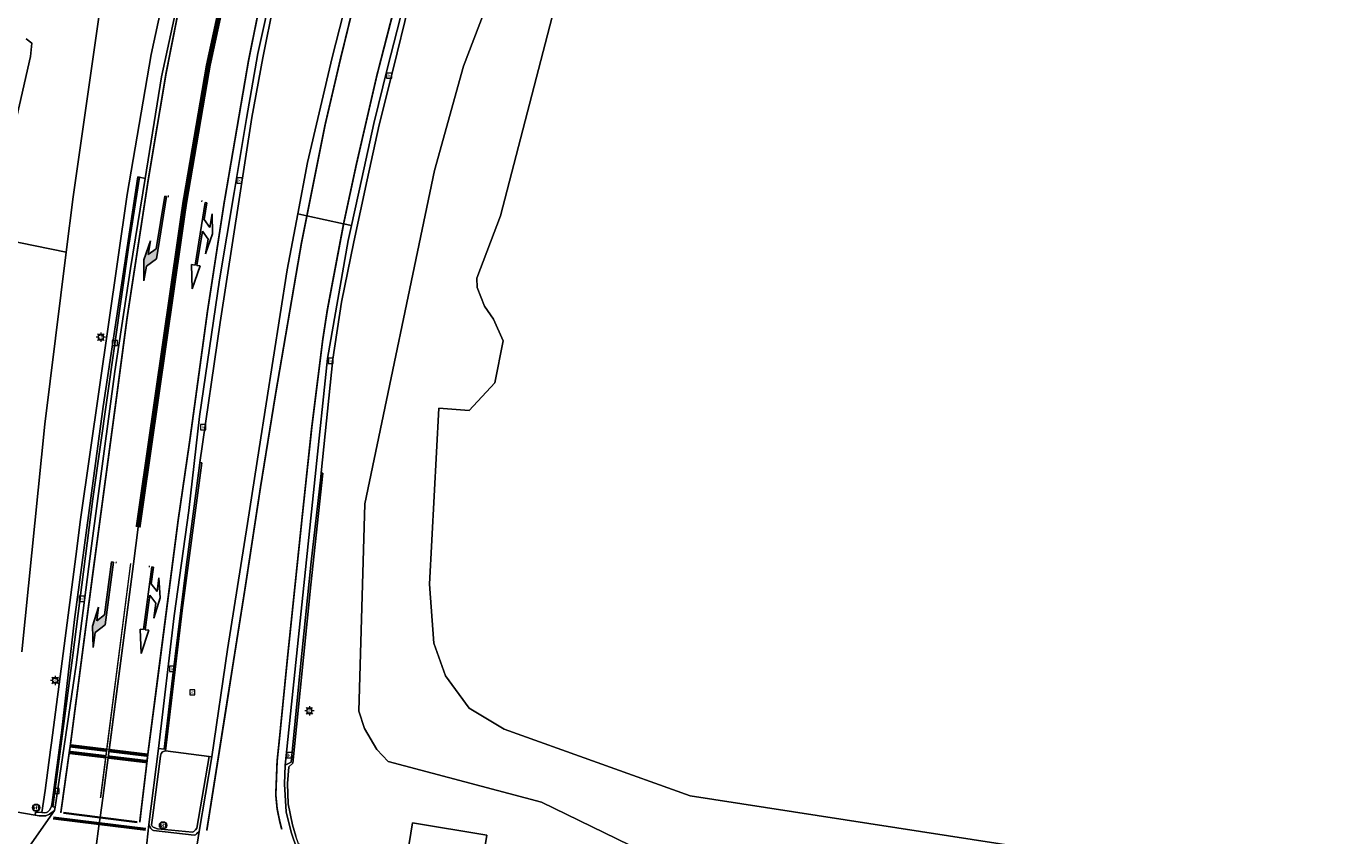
# Model space of a CAD drawing. Header units: metres. Extents: x 168032 to 180145, y 382923 to 399665.
# Tile 80 of 256: x 177665 to 177779, y 386984 to 387054. Entities that reach past the tile are written whole.
import ezdxf
from ezdxf.enums import TextEntityAlignment as Align

# ---------------------------------------------------------------- set-up
doc = ezdxf.new("R2010")
doc.units = ezdxf.units.M
doc.linetypes.add('VW-1-3_STREEP', pattern=[4, 1, -3])
doc.linetypes.add('VW-3-3_STREEP', pattern=[6, 3, -3])
doc.layers.get('0').update_dxf_attribs({"color": 8, "lineweight": 18})
for name, color, linetype, lineweight in [('B-WE-GR-BEPLANTING_CULTUUR_BOSPLANTSOEN-GV', 8, 'Continuous', 18), ('B-WE-IE-MEUBILAIR_WEGMEUBILAIR-S', 8, 'Continuous', 25), ('B-WE-KL-ET_LS_OV_LICHTMAST-S', 8, 'Continuous', 18), ('B-WE-OG-TERREIN_CULTUURSCHEIDING-GV', 8, 'Continuous', 18), ('B-WE-OG-WATER_SLOOT-GV', 8, 'Continuous', 18), ('B-WE-OG-WEG-GV', 8, 'Continuous', 18), ('B-WE-RI-GWA_KOLK-S', 8, 'Continuous', 18), ('B-WE-VH-VERHARDING_ASFALT-GV', 8, 'Continuous', 18), ('B-WE-VH-VERHARDING_BEDRIJFSVLOERPLAAT-GV', 8, 'Continuous', 18), ('B-WE-VH-VERHARDING_BETON-GV', 8, 'Continuous', 18), ('B-WE-VH-VERHARDING_BETONSTRAATSTEEN-GV', 8, 'Continuous', 18), ('B-WE-VH-VERHARDING_STRAATBAKSTEEN-GV', 8, 'Continuous', 18), ('B-WE-VH-VERHARDING_TEGEL-GV', 8, 'Continuous', 18), ('B-WE-VW-MARKERING_DWARS_DRIEHOEK_5070-G', 8, 'VW-HAAIETAND70-L-N', 35), ('B-WE-VW-MARKERING_DWARS_OVERSTEEK_BLOKSTREEP50-G', 8, 'VW-BLOK50-N', 50), ('B-WE-VW-MARKERING_LANGS_STREEP_13_045-G', 8, 'VW-1-3_STREEP', 50), ('B-WE-VW-MARKERING_LANGS_STREEP_33-G', 8, 'VW-3-3_STREEP', 13), ('B-WE-VW-MARKERING_LANGS_STREEP_DOORGETROKKEN_3X010-G', 8, 'Continuous', 13), ('B-WE-VW-MARKERING_LANGS_STREEP_DOORGETROKKEN_3X015-G', 8, 'Continuous', 13), ('B-WE-VW-MARKERING_PICTOGRAM-G', 8, 'Continuous', 18), ('B-WE-VW-MARKERING_PIJL-S', 8, 'Continuous', 25), ('B-WE-VW-MARKERING_STOP_STREEP_DOORGETROKKEN_3X030-G', 8, 'Continuous', 13), ('B-WE-VW-VRI-S', 8, 'Continuous', 18)]:
    doc.layers.add(name, color=color, linetype=linetype, lineweight=lineweight)
doc.styles.add('NLCS-ISO', font='NLCS-ISO.ttf')
doc.linetypes.add('VW-BLOK50-N', pattern='A,0,-0.5,[148,NLCS.SHX,S=1,R=0,X=-0.5,Y=0],-0.5', length=1)
doc.linetypes.add('VW-HAAIETAND70-L-N', pattern='A,0,-0.5,[149,NLCS.SHX,S=1,R=0,X=-0.625,Y=-0.35],-0.5', length=1)

# ---------------------------------------------------------------- blocks, each defined once
blk = doc.blocks.new('SIE-WEG_VERKEERSBORD-SO')
at = {"color": 0, "linetype": 'ByBlock', "lineweight": 18}
blk.add_lwpolyline([(-1.125, -1.125), (1.125, -1.125), (1.125, 1.125), (-1.125, 1.125)], close=True, dxfattribs=at)
at = {"color": 0, "linetype": 'ByBlock', "lineweight": 18, "style": 'NLCS-ISO'}
blk.add_text('vb', height=1.5, dxfattribs=at).set_placement((0, 0), align=Align.MIDDLE_CENTER)
blk = doc.blocks.new('SKL-ET_OV_LICHTMAST-SO')
at = {"color": 0, "linetype": 'ByBlock', "lineweight": 18}
for points in [[(-1.25, 0), (-2, 0)], [(-1.41, 1.41), (-0.88, 0.88)], [(0, 2), (0, 1.25)], [(0.88, 0.88), (1.41, 1.41)], [(2, 0), (1.25, 0)], [(-1.41, -1.41), (-0.88, -0.88)], [(0, -1.25), (0, -2)], [(0.88, -0.88), (1.41, -1.41)]]:
    blk.add_lwpolyline(points, dxfattribs=at)
blk.add_circle((0, 0), 1, dxfattribs=at)
blk = doc.blocks.new('SKL-VRI_PAAL-SO')
at = {"lineweight": 18}
blk.add_circle((0, 0), 1.59, dxfattribs=at)
at = {"lineweight": 18, "style": 'NLCS-ISO'}
blk.add_text('vri', height=1.8, dxfattribs=at).set_placement((-0.06, 0.08), align=Align.MIDDLE_CENTER)
blk = doc.blocks.new('SRI-KOLK-SO')
at = {"color": 0, "linetype": 'ByBlock', "lineweight": 18}
blk.add_lwpolyline([(-1.125, -1.125), (1.125, -1.125), (1.125, 1.125), (-1.125, 1.125)], close=True, dxfattribs=at)
at = {"color": 0, "linetype": 'ByBlock', "lineweight": 18, "style": 'NLCS-ISO'}
blk.add_text('k', height=1.5, dxfattribs=at).set_placement((0, 0), align=Align.MIDDLE_CENTER)
blk = doc.blocks.new('N-SVW-MARKERING_PIJL_RA_7.5')
blk.add_hatch(color=256).paths.add_polyline_path([(5.2, -0.68), (4, -0.68), (5.7, -0.98), (7.5, -0.68), (6.2, -0.68), (5.45, 0.07), (0, 0.07), (0, -0.08), (4.6, -0.08)])
for p, q in [((0, 0.07), (5.45, 0.07)), ((0, 0.07), (0, -0.08)), ((6.2, -0.68), (5.45, 0.07)), ((0, -0.08), (4.6, -0.08)), ((4, -0.68), (5.2, -0.68)), ((5.7, -0.98), (4, -0.68)), ((5.2, -0.68), (4.6, -0.08)), ((5.7, -0.98), (7.5, -0.68)), ((6.2, -0.68), (7.5, -0.68))]:
    blk.add_line(p, q)
blk = doc.blocks.new('B-SVW-MARKERING_PIJL_COMBI_RD_LA_7.5')
for p, q in [((0, 0.08), (1.45, 0.08)), ((0, 0.08), (0, -0.07)), ((2.55, 0.98), (0.85, 0.67)), ((0.85, 0.67), (2.05, 0.67)), ((2.05, 0.67), (1.45, 0.08)), ((3.05, 0.67), (2.45, 0.08)), ((2.45, 0.08), (5.45, 0.08)), ((2.55, 0.98), (4.35, 0.67)), ((3.05, 0.67), (4.35, 0.67)), ((7.5, 0), (5.45, 0.38)), ((5.45, 0.08), (5.45, 0.38)), ((7.5, 0), (5.45, -0.37)), ((0, -0.07), (5.45, -0.07)), ((5.45, -0.37), (5.45, -0.07))]:
    blk.add_line(p, q)

msp = doc.modelspace()

# ---------------------------------------------------------------- linework, layer by layer
at = {"layer": 'B-WE-GR-BEPLANTING_CULTUUR_BOSPLANTSOEN-GV', "flags": 128}
for points in [[(177663.259, 387035.498), (177668.597, 387034.404), (177669.185, 387039.153), (177671.726, 387056.863)], [(177665.148, 387052.759), (177665.652, 387052.381), (177665.526, 387051.247), (177663.636, 387042.932)]]:
    msp.add_lwpolyline(points, dxfattribs=at)
at = {"layer": 'B-WE-OG-TERREIN_CULTUURSCHEIDING-GV', "flags": 128}
for points in [[(177663.636, 387042.932), (177665.526, 387051.247), (177665.652, 387052.381), (177665.148, 387052.759)], [(177664.782, 387000), (177666.761, 387019.584), (177668.597, 387034.404), (177663.259, 387035.498)]]:
    msp.add_lwpolyline(points, dxfattribs=at)
at = {"layer": 'B-WE-OG-WATER_SLOOT-GV', "flags": 128}
for points in [[(177779.952, 387127.562), (177776.423, 387127.922), (177769.768, 387127.434), (177757.985, 387124.873), (177747.14, 387119.776), (177740.464, 387115.352), (177735.66, 387111.172), (177730.639, 387106.07), (177723.311, 387096.701), (177720.142, 387091.854), (177715.885, 387083.494), (177709.867, 387069.901), (177706.715, 387060.717), (177702.773, 387050.406), (177700.293, 387041.413), (177694.276, 387012.741), (177693.784, 386994.895), (177694.244, 386993.416), (177695.318, 386991.612), (177696.298, 386990.562), (177709.488, 386987.073), (177719.212, 386982.335)], [(177750.979, 386983.177), (177722.271, 386987.605), (177706.266, 386993.353), (177703.254, 386995.155), (177701.225, 386997.938), (177700.215, 387000.741), (177699.84, 387005.836), (177700.645, 387020.98), (177703.266, 387020.762), (177705.476, 387023.146), (177706.18, 387026.78), (177705.354, 387028.64), (177704.573, 387029.748), (177703.947, 387031.344), (177703.92, 387032.16), (177705.958, 387037.525), (177710.782, 387056.077)], [(177710.782, 387056.077), (177705.958, 387037.525), (177703.92, 387032.16), (177703.947, 387031.344), (177704.573, 387029.748), (177705.354, 387028.64), (177706.18, 387026.78), (177705.476, 387023.146), (177703.266, 387020.762), (177700.645, 387020.98), (177699.84, 387005.836), (177700.215, 387000.741), (177701.225, 386997.938), (177703.254, 386995.155), (177706.266, 386993.353), (177722.271, 386987.605), (177750.979, 386983.177)]]:
    msp.add_lwpolyline(points, dxfattribs=at)
at = {"layer": 'B-WE-OG-WEG-GV', "flags": 128}
for points in [[(177758.11, 387193.677), (177749.318, 387182.474), (177745.207, 387177.262), (177735.305, 387164.712), (177723.878, 387150.217), (177711.85, 387134.135), (177710.695, 387132.591), (177706.629, 387126.684), (177702.294, 387120.141), (177699.415, 387115.653), (177693.919, 387107.161), (177691.531, 387103.057), (177689.415, 387099.522), (177686.456, 387093.782), (177683.307, 387094.97), (177679.919, 387087.312), (177674.503, 387069.466), (177671.726, 387056.863), (177669.185, 387039.153), (177668.597, 387034.404), (177666.761, 387019.584), (177664.782, 387000)], [(177719.212, 386982.335), (177709.488, 386987.073), (177696.298, 386990.562), (177695.318, 386991.612), (177694.244, 386993.416), (177693.784, 386994.895), (177694.276, 387012.741), (177700.293, 387041.413), (177702.773, 387050.406), (177706.715, 387060.717), (177709.867, 387069.901), (177715.885, 387083.494), (177720.142, 387091.854), (177723.311, 387096.701), (177730.639, 387106.07), (177735.66, 387111.172), (177740.464, 387115.352), (177747.14, 387119.776), (177757.985, 387124.873), (177769.768, 387127.434), (177776.423, 387127.922), (177779.952, 387127.562)], [(177660.745, 386986.826), (177665.939, 386985.938), (177665.962, 386986.213), (177666.509, 386986.166), (177666.784, 386988.062), (177667.245, 386991.574), (177667.325, 386992.185), (177669.425, 387008.215), (177669.828, 387011.394), (177673.847, 387039.363), (177675.909, 387051.41), (177678.607, 387063.876)], [(177678.607, 387063.876), (177675.909, 387051.41), (177673.847, 387039.363), (177669.828, 387011.394), (177669.425, 387008.215), (177667.325, 386992.185), (177667.245, 386991.574), (177666.784, 386988.062), (177666.509, 386986.166), (177666.713, 386986.148), (177666.904, 386986.188), (177667.015, 386986.243), (177667.189, 386986.413), (177667.332, 386986.72), (177667.395, 386987.033), (177668.211, 386993.266), (177669.305, 387002.791), (177671.776, 387021.103), (177674.748, 387040.888), (177674.9, 387040.842), (177675.382, 387040.751), (177676.8, 387049.489), (177679.859, 387063.659)], [(177686.457, 387055.821), (177685.519, 387051.135), (177684.569, 387045.995), (177681.837, 387028.339), (177680.108, 387016.285), (177680.269, 387016.261), (177678.575, 387003.559), (177677.153, 386991.481), (177680.897, 386991.01), (177681.135, 386990.977), (177682.482, 387000.212), (177684.207, 387011.05), (177685.2, 387017.503), (177687.597, 387032.876), (177688.516, 387037.692), (177689.362, 387042.124), (177691.479, 387051.14), (177694.001, 387061.05)], [(177698.063, 387055.649), (177696.711, 387050.133), (177695.518, 387045.345), (177694.499, 387040.615), (177693.336, 387035.29), (177692.28, 387030.092), (177691.545, 387025.179), (177690.539, 387015.406), (177690.677, 387015.383), (177689.641, 387005.775), (177688.088, 386990.41), (177687.748, 386990.113), (177687.643, 386988.659), (177687.703, 386986.932), (177688.063, 386985.115), (177688.341, 386984.13)], [(177697.952, 386982.623), (177698.378, 386985.277), (177704.785, 386984.227), (177704.344, 386981.611)]]:
    msp.add_lwpolyline(points, dxfattribs=at)
at = {"layer": 'B-WE-VH-VERHARDING_ASFALT-GV', "flags": 128}
for points in [[(177679.859, 387063.659), (177676.8, 387049.489), (177675.382, 387040.751), (177674.117, 387032.985), (177672.791, 387024.135), (177670.776, 387009.131), (177669.459, 386998.889), (177667.638, 386986.644), (177667.594, 386986.346), (177665.447, 386983.286)], [(177683.453, 387062.629), (177680.819, 387050.459), (177678.786, 387038.585), (177674.783, 387010.725), (177674.384, 387007.577), (177672.282, 386991.536), (177672.202, 386990.924), (177671.741, 386987.404), (177671.52, 386985.756), (177671.449, 386985.233), (177671.127, 386982.834)], [(177671.127, 386982.834), (177671.449, 386985.233), (177671.52, 386985.756), (177671.741, 386987.404), (177672.202, 386990.924), (177672.282, 386991.536), (177674.384, 387007.577), (177674.783, 387010.725), (177678.786, 387038.585), (177680.819, 387050.459), (177683.453, 387062.629)], [(177694.001, 387061.05), (177691.479, 387051.14), (177689.362, 387042.124), (177688.516, 387037.692), (177689.302, 387037.524), (177692.461, 387036.848), (177693.145, 387036.702), (177694.026, 387040.734), (177695.047, 387045.471), (177696.241, 387050.265), (177699.25, 387062.029)], [(177675.364, 386981.935), (177675.704, 386985.151), (177676.54, 386991.68), (177677.896, 387003.088), (177679.138, 387012.178), (177680.068, 387020.27), (177681.786, 387032.018), (177683.058, 387039.53), (177684.103, 387045.902), (177685.084, 387051.5), (177686.363, 387057.346)], [(177688.478, 386982.977), (177687.95, 386984.488), (177687.525, 386986.236), (177687.376, 386988.616), (177687.442, 386990.243), (177690.019, 387015.098), (177691.065, 387025.26), (177692.863, 387035.407), (177693.145, 387036.702), (177692.461, 387036.848), (177689.302, 387037.524), (177688.516, 387037.692), (177687.597, 387032.876), (177685.2, 387017.503), (177684.207, 387011.05), (177682.482, 387000.212), (177681.135, 386990.977), (177680.03, 386984.532), (177679.557, 386981.476)]]:
    msp.add_lwpolyline(points, dxfattribs=at)
msp.add_lwpolyline([(177680.03, 386984.532), (177679.817, 386984.342), (177679.718, 386984.261), (177679.604, 386984.213), (177676.11, 386984.615), (177675.997, 386984.68), (177675.903, 386984.767), (177675.704, 386985.151), (177675.364, 386981.935), (177675.519, 386982.005), (177675.64, 386982.059), (177675.781, 386982.083), (177679.134, 386981.66), (177679.325, 386981.525), (177679.518, 386981.143), (177679.557, 386981.476)], close=True, dxfattribs=at)
at = {"layer": 'B-WE-VH-VERHARDING_BEDRIJFSVLOERPLAAT-GV', "flags": 128}
for points in [[(177674.9, 387040.842), (177674.748, 387040.888), (177671.776, 387021.103), (177669.305, 387002.791), (177668.211, 386993.266), (177667.395, 386987.033), (177667.332, 386986.72), (177667.189, 386986.413), (177667.015, 386986.243), (177666.904, 386986.188), (177666.713, 386986.148), (177666.509, 386986.166), (177665.962, 386986.213), (177665.939, 386985.938), (177666.271, 386985.882), (177666.837, 386985.888), (177667.166, 386986.032), (177667.594, 386986.346), (177667.638, 386986.644), (177667.452, 386986.654), (177669.149, 386999.5), (177670.889, 387013.181), (177673.991, 387035.007)], [(177680.108, 387016.285), (177680.074, 387016.05), (177678.926, 387007.293), (177677.75, 386997.732), (177677.035, 386991.625), (177676.54, 386991.68), (177675.704, 386985.151), (177675.903, 386984.767), (177675.997, 386984.68), (177676.11, 386984.615), (177679.604, 386984.213), (177679.718, 386984.261), (177679.817, 386984.342), (177680.03, 386984.532), (177681.135, 386990.977), (177680.897, 386991.01), (177679.833, 386984.828), (177679.726, 386984.686), (177679.668, 386984.627), (177679.572, 386984.552), (177679.467, 386984.486), (177676.446, 386984.777), (177676.084, 386984.905), (177675.992, 386984.992), (177675.939, 386985.115), (177676.012, 386985.715), (177676.722, 386991.037), (177676.779, 386991.246), (177676.88, 386991.384), (177677.153, 386991.481), (177678.575, 387003.559), (177680.269, 387016.261)], [(177690.539, 387015.406), (177690.5, 387015.027), (177689.679, 387007.761), (177688.713, 386998.462), (177687.937, 386990.511), (177687.442, 386990.243), (177687.376, 386988.616), (177687.525, 386986.236), (177687.95, 386984.488), (177688.478, 386982.977), (177690.57, 386982.739), (177690.63, 386983.057), (177688.82, 386983.32), (177688.688, 386983.399), (177688.595, 386983.49), (177688.341, 386984.13), (177688.063, 386985.115), (177687.703, 386986.932), (177687.643, 386988.659), (177687.748, 386990.113), (177688.088, 386990.41), (177689.641, 387005.775), (177690.677, 387015.383)]]:
    msp.add_lwpolyline(points, close=True, dxfattribs=at)
at = {"layer": 'B-WE-VH-VERHARDING_BETON-GV', "flags": 128}
msp.add_lwpolyline([(177667.594, 386986.346), (177667.166, 386986.032), (177666.837, 386985.888), (177666.271, 386985.882), (177665.939, 386985.938), (177660.745, 386986.826), (177660.508, 386987.023), (177660.488, 386986.868), (177659.987, 386982.938), (177660.305, 386983.358), (177660.663, 386983.686), (177661.182, 386983.854), (177661.441, 386983.833), (177662.914, 386983.692), (177664.961, 386983.374), (177665.059, 386983.235), (177665.135, 386983.027), (177665.063, 386982.807), (177665.447, 386983.286)], close=True, dxfattribs=at)
at = {"layer": 'B-WE-VH-VERHARDING_BETONSTRAATSTEEN-GV', "flags": 128}
for points in [[(177699.25, 387062.029), (177696.241, 387050.265), (177695.047, 387045.471), (177694.026, 387040.734), (177693.145, 387036.702), (177692.863, 387035.407), (177691.065, 387025.26), (177690.019, 387015.098), (177687.442, 386990.243), (177687.937, 386990.511), (177688.713, 386998.462), (177689.679, 387007.761), (177690.5, 387015.027), (177690.539, 387015.406), (177691.545, 387025.179), (177692.28, 387030.092), (177693.336, 387035.29), (177694.499, 387040.615), (177695.518, 387045.345), (177696.711, 387050.133), (177698.063, 387055.649)], [(177686.363, 387057.346), (177685.084, 387051.5), (177684.103, 387045.902), (177683.058, 387039.53), (177681.786, 387032.018), (177680.068, 387020.27), (177679.138, 387012.178), (177677.896, 387003.088), (177676.54, 386991.68), (177677.035, 386991.625), (177677.75, 386997.732), (177678.926, 387007.293), (177680.074, 387016.05), (177680.108, 387016.285), (177681.837, 387028.339), (177684.569, 387045.995), (177685.519, 387051.135), (177686.457, 387055.821)]]:
    msp.add_lwpolyline(points, dxfattribs=at)
msp.add_lwpolyline([(177672.791, 387024.135), (177674.117, 387032.985), (177675.382, 387040.751), (177674.9, 387040.842), (177673.991, 387035.007), (177670.889, 387013.181), (177669.149, 386999.5), (177667.452, 386986.654), (177667.638, 386986.644), (177669.459, 386998.889), (177670.776, 387009.131)], close=True, dxfattribs=at)
at = {"layer": 'B-WE-VH-VERHARDING_STRAATBAKSTEEN-GV', "flags": 128}
msp.add_lwpolyline([(177680.897, 386991.01), (177677.153, 386991.481), (177676.88, 386991.384), (177676.779, 386991.246), (177676.722, 386991.037), (177676.012, 386985.715), (177675.939, 386985.115), (177675.992, 386984.992), (177676.084, 386984.905), (177676.446, 386984.777), (177679.467, 386984.486), (177679.572, 386984.552), (177679.668, 386984.627), (177679.726, 386984.686), (177679.833, 386984.828)], close=True, dxfattribs=at)
at = {"layer": 'B-WE-VH-VERHARDING_TEGEL-GV', "flags": 128}
msp.add_lwpolyline([(177697.952, 386982.623), (177704.344, 386981.611), (177704.785, 386984.227), (177698.378, 386985.277)], close=True, dxfattribs=at)
at = {"layer": 'B-WE-VW-MARKERING_DWARS_DRIEHOEK_5070-G', "flags": 128}
msp.add_lwpolyline([(177674.71, 386985.357), (177671.52, 386985.756), (177668.357, 386986.151)], dxfattribs=at)
at = {"layer": 'B-WE-VW-MARKERING_DWARS_OVERSTEEK_BLOKSTREEP50-G', "flags": 128}
msp.add_lwpolyline([(177667.479, 386985.718), (177671.449, 386985.233), (177675.42, 386984.749)], dxfattribs=at)
at = {"layer": 'B-WE-VW-MARKERING_LANGS_STREEP_13_045-G', "const_width": 0.45, "flags": 128}
msp.add_lwpolyline([(177713.573, 387129.45), (177706.626, 387118.456), (177702.603, 387111.428), (177698.831, 387104.23), (177697.058, 387100.618), (177693.749, 387093.264), (177690.784, 387085.747), (177688.091, 387078.117), (177683.453, 387062.629), (177680.819, 387050.459), (177678.786, 387038.585), (177674.783, 387010.725)], dxfattribs=at)
at = {"layer": 'B-WE-VW-MARKERING_LANGS_STREEP_33-G', "const_width": 0.15, "flags": 128}
msp.add_lwpolyline([(177777.504, 387717.675), (177780.859, 387706.123), (177784.128, 387694.569), (177787.014, 387684.206), (177787.971, 387680.615), (177788.192, 387679.783), (177789.431, 387673.962), (177790.633, 387668.089), (177792.363, 387659.509), (177795.93, 387641.796), (177798.324, 387630.122), (177800.745, 387618.286), (177802.663, 387609.459), (177804.784, 387600.646), (177810.199, 387577.397), (177812.8, 387565.748), (177816.13, 387550.992), (177816.495, 387549.305), (177818.649, 387539.358), (177823.604, 387515.798), (177825.049, 387508.475), (177825.911, 387503.499), (177827.084, 387496.672), (177828.187, 387489.452), (177829.005, 387483.747), (177829.648, 387479.254), (177831.05, 387466.843), (177831.852, 387459.75), (177832.348, 387454.719), (177832.742, 387450.723), (177833.556, 387441.485), (177833.984, 387436.232), (177834.381, 387431.396), (177834.753, 387425.344), (177835.189, 387417.462), (177835.616, 387408.145), (177835.829, 387401.25), (177835.937, 387395.205), (177835.887, 387389.006), (177835.554, 387376.624), (177834.953, 387367.256), (177834.24, 387358.395), (177833.389, 387351.795), (177832.859, 387347.692), (177830.706, 387334.816), (177828.08, 387322.95), (177825.701, 387313.227), (177824.118, 387307.85), (177821.336, 387299.035), (177819.48, 387293.607), (177816.141, 387284.512), (177813.479, 387277.621), (177810.444, 387270.435), (177807.269, 387263.468), (177804.157, 387257.346), (177802.875, 387254.826), (177799.084, 387247.723), (177798.918, 387247.411), (177795.529, 387241.492), (177792.123, 387235.748), (177788.71, 387230.194), (177785.109, 387224.634), (177782.193, 387220.249), (177778.85, 387215.466), (177775.337, 387210.49), (177771.023, 387204.559), (177766.034, 387197.862), (177762.151, 387192.774), (177759.121, 387188.825), (177755.362, 387184.023), (177751.219, 387178.825), (177748.175, 387174.924), (177747.269, 387173.763), (177740.148, 387164.832), (177729.733, 387151.787), (177721.57, 387141.326), (177714.727, 387131.983), (177706.292, 387119.91), (177702.24, 387113.729), (177699.274, 387109.171), (177695.753, 387103.453), (177693.43, 387099.465), (177691.785, 387096.346), (177689.708, 387092.214), (177687.925, 387088.022), (177685.312, 387080.996), (177682.253, 387071.069), (177679.88, 387062.327), (177678.47, 387056.26), (177677.184, 387049.759), (177675.648, 387040.573), (177673.846, 387028.802), (177672.797, 387020.924), (177670.912, 387006.922), (177668.949, 386991.914), (177668.864, 386991.351), (177668.136, 386986.148)], dxfattribs=at)
at = {"layer": 'B-WE-VW-MARKERING_LANGS_STREEP_33-G', "flags": 128}
msp.add_lwpolyline([(178188.232, 385233.416, 0.15, 0.15, 0), (178187.961, 385234.378, 0.15, 0.15, 0), (178186.176, 385241.011, 0.15, 0.15, 0), (178184.507, 385246.915, 0.15, 0.15, 0), (178183.528, 385250.248, 0.15, 0.15, 0), (178181.581, 385256.349, 0.15, 0.15, 0), (178177.952, 385267.511, 0.15, 0.15, 0), (178173.914, 385279.175, 0.15, 0.15, 0), (178170.512, 385288.717, 0.15, 0.15, 0), (178169.531, 385291.47, 0.15, 0.15, 0), (178163.402, 385308.296, 0.15, 0.15, 0), (178157.281, 385325.453, 0.15, 0.15, 0), (178152.124, 385339.764, 0.15, 0.15, 0), (178147.2, 385353.739, 0.15, 0.15, 0), (178136.965, 385383.061, 0.15, 0.15, 0), (178136.215, 385385.21, 0.15, 0.15, 0), (178131.407, 385399.347, 0.15, 0.15, 0), (178125.642, 385416.412, 0.15, 0.15, 0), (178119.91, 385433.567, 0.15, 0.15, 0), (178114.26, 385450.81, 0.15, 0.15, 0), (178108.616, 385467.883, 0.15, 0.15, 0), (178105.369, 385478.028, 0.15, 0.15, 0), (178103.06, 385485.243, 0.15, 0.15, 0), (178097.618, 385502.36, 0.15, 0.15, 0), (178092.229, 385519.575, 0.15, 0.15, 0), (178079.905, 385560.107, 0.15, 0.15, 0), (178075.867, 385573.664, 0.15, 0.15, 0), (178074.734, 385577.467, 0.15, 0.15, 0), (178071.264, 385589.068, 0.15, 0.15, 0), (178062.785, 385617.901, 0.15, 0.15, 0), (178056.046, 385641.139, 0.15, 0.15, 0), (178051.126, 385658.556, 0.15, 0.15, 0), (178048.004, 385669.779, 0.15, 0.15, 0), (178046.321, 385675.828, 0.15, 0.15, 0), (178041.447, 385693.413, 0.15, 0.15, 0), (178036.739, 385710.901, 0.15, 0.15, 0), (178032.069, 385728.516, 0.15, 0.15, 0), (178032.005, 385728.76, 0.15, 0.15, 0), (178027.474, 385746.08, 0.15, 0.15, 0), (178022.168, 385766.435, 0.15, 0.15, 0), (178018.542, 385781.091, 0.15, 0.15, 0), (178014.017, 385798.599, 0.15, 0.15, 0), (178008.984, 385819.216, 0.15, 0.15, 0), (178002.639, 385845.569, 0.15, 0.15, 0), (177998.389, 385863.655, 0.15, 0.15, 0), (177997.798, 385866.171, 0.15, 0.15, 0), (177992.348, 385889.71, 0.15, 0.15, 0), (177986.391, 385916.165, 0.15, 0.15, 0), (177985.092, 385921.931, 0.15, 0.15, 0), (177981.817, 385936.806, 0.15, 0.15, 0), (177978.596, 385951.428, 0.15, 0.15, 0), (177976.441, 385961.317, 0.15, 0.15, 0), (177975.347, 385966.335, 0.15, 0.15, 0), (177972.258, 385981.016, 0.15, 0.15, 0), (177969.157, 385995.771, 0.15, 0.15, 0), (177965.51, 386013.532, 0.15, 0.15, 0), (177962.559, 386028.255, 0.15, 0.15, 0), (177959.619, 386043.179, 0.15, 0.15, 0), (177956.739, 386057.833, 0.15, 0.15, 0), (177956.445, 386059.342, 0.15, 0.15, 0), (177953.819, 386072.845, 0.15, 0.15, 0), (177951.111, 386087.555, 0.15, 0.15, 0), (177948.336, 386102.552, 0.15, 0.15, 0), (177945.069, 386120.414, 0.15, 0.15, 0), (177942.454, 386135.185, 0.15, 0.15, 0), (177939.785, 386150.09, 0.15, 0.15, 0), (177938.465, 386157.769, 0.15, 0.15, 0), (177936.7, 386168.033, 0.15, 0.15, 0), (177934.652, 386179.991, 0.15, 0.15, 0), (177932.691, 386191.929, 0.15, 0.15, 0), (177930.685, 386203.926, 0.15, 0.15, 0), (177928.754, 386215.798, 0.15, 0.15, 0), (177926.836, 386227.774, 0.15, 0.15, 0), (177924.995, 386239.652, 0.15, 0.15, 0), (177923.149, 386251.728, 0.15, 0.15, 0), (177922.601, 386255.296, 0.15, 0.15, 0), (177922.41, 386256.541, 0.15, 0.15, 0), (177921.324, 386263.616, 0.15, 0.15, 0), (177918.648, 386281.671, 0.15, 0.15, 0), (177915.652, 386302.364, 0.15, 0.15, 0), (177913.954, 386314.37, 0.15, 0.15, 0), (177911.806, 386329.478, 0.15, 0.15, 0), (177909.296, 386347.553, 0.15, 0.15, 0), (177908.173, 386355.664, 0.15, 0.15, 0), (177906.899, 386365.507, 0.15, 0.15, 0), (177905.785, 386374.109, 0.15, 0.15, 0), (177903.225, 386395.575, 0.15, 0.15, 0), (177901.839, 386407.647, 0.15, 0.15, 0), (177900.228, 386422.349, 0.15, 0.15, 0), (177898.934, 386434.519, 0.15, 0.15, 0), (177896.926, 386455.109, 0.15, 0.15, 0), (177896.855, 386455.84, 0.15, 0.15, 0), (177895.328, 386474.091, 0.15, 0.15, 0), (177893.699, 386494.79, 0.15, 0.15, 0), (177892.882, 386507.068, 0.15, 0.15, 0), (177892.681, 386510.092, 0.15, 0.15, 0), (177891.589, 386528.22, 0.15, 0.15, 0), (177890.808, 386543.307, 0.15, 0.15, 0), (177890.263, 386555.057, 0.15, 0.15, 0), (177890.046, 386559.711, 0.15, 0.15, 0), (177889.343, 386576.803, 0.15, 0.15, 0), (177889.041, 386585.697, 0.15, 0.15, 0), (177888.503, 386603.79, 0.15, 0.15, 0), (177888.45, 386605.522, 0.15, 0.15, 0), (177887.619, 386632.649, 0.15, 0.15, 0), (177887.478, 386637.25, 0.15, 0.15, 0), (177886.991, 386655.22, 0.15, 0.15, 0), (177886.382, 386676.469, 0.15, 0.15, 0), (177885.73, 386703.74, 0.15, 0.15, 0), (177885.417, 386710.793, 0.15, 0.15, 0), (177885.36, 386712.718, 0.15, 0.15, 0), (177885.139, 386715.761, 0.15, 0.15, 0), (177884.799, 386721.709, 0.15, 0.15, 0), (177883.39, 386745.978, 0.15, 0.15, 0), (177882.722, 386758.153, 0.15, 0.15, 0), (177882.396, 386770.185, 0.15, 0.15, 0), (177882.079, 386794.418, 0.15, 0.15, 0), (177881.781, 386818.597, 0.15, 0.15, 0), (177881.171, 386848.735, 0.15, 0.15, 0), (177880.539, 386873.075, 0.15, 0.15, 0), (177880.112, 386889.376, 0.15, 0.15, 0), (177879.752, 386903.067, 0.15, 0.15, 0), (177878.955, 386933.447, 0.15, 0.15, 0), (177878.185, 386962.68, 0.15, 0.15, 0), (177878.088, 386966.353, 0.15, 0.15, 0), (177877.5, 386986.407, 0.15, 0.15, 0), (177876.725, 387004.167, 0.15, 0.15, 0), (177875.658, 387022.21, 0.15, 0.15, 0), (177874.496, 387037.147, 0.15, 0.15, 0), (177873.701, 387045.961, 0.15, 0.15, 0), (177873.046, 387052.047, 0.15, 0.15, 0), (177872.382, 387057.893, 0.15, 0.15, 0), (177872.005, 387060.716, 0.15, 0.15, 0), (177871.593, 387063.795, 0.15, 0.15, 0), (177870.635, 387069.874, 0.15, 0.15, 0), (177869.435, 387075.861, 0.15, 0.15, 0), (177868.068, 387081.199, 0.15, 0.15, 0), (177867.647, 387082.809, 0.15, 0.15, 0), (177866.328, 387087.284, 0.15, 0.15, 0), (177864.305, 387092.78, 0.15, 0.15, 0), (177861.837, 387098.239, 0.15, 0.15, 0), (177860.804, 387100.228, 0.15, 0.15, 0), (177859.073, 387103.357, 0.15, 0.15, 0), (177857.021, 387106.75, 0.15, 0.15, 0), (177855.743, 387108.654, 0.15, 0.15, 0), (177854.342, 387110.673, 0.15, 0.15, 0), (177852.945, 387112.521, 0.15, 0.15, 0), (177851.607, 387114.21, 0.15, 0.15, 0), (177849.576, 387116.584, 0.15, 0.15, 0), (177847.9, 387118.35, 0.15, 0.15, 0), (177845.529, 387120.692, 0.15, 0.15, 0), (177843.935, 387122.159, 0.15, 0.15, 0), (177840.947, 387124.804, 0.15, 0.15, 0), (177838.382, 387126.877, 0.15, 0.15, 0), (177836.076, 387128.633, 0.15, 0.15, 0), (177834.079, 387130.047, 0.15, 0.15, 0), (177832.472, 387131.12, 0.15, 0.15, 0), (177829.525, 387133.009, 0.15, 0.15, 0), (177827.319, 387134.28, 0.15, 0.15, 0), (177825.672, 387135.138, 0.15, 0.15, 0), (177824.768, 387135.609, 0.15, 0.15, 0), (177822.069, 387136.918, 0.15, 0.15, 0), (177819.611, 387137.986, 0.15, 0.15, 0), (177815.134, 387139.677, 0.15, 0.15, 0), (177812.457, 387140.574, 0.15, 0.15, 0), (177809.719, 387141.382, 0.15, 0.15, 0), (177807.06, 387142.112, 0.15, 0.15, 0), (177803.516, 387142.906, 0.15, 0.15, 0), (177800.803, 387143.366, 0.15, 0.15, 0), (177798.09, 387143.748, 0.15, 0.15, 0), (177792.117, 387144.284, 0.15, 0.15, 0), (177786.409, 387144.35, 0.15, 0.15, 0), (177783.626, 387144.24, 0.15, 0.15, 0), (177778.351, 387143.801, 0.15, 0.15, 0), (177774.411, 387143.223, 0.15, 0.15, 0), (177770.477, 387142.406, 0.15, 0.15, 0), (177767.224, 387141.583, 0.15, 0.15, 0), (177764.5, 387140.783, 0.15, 0.15, 0), (177761.427, 387139.738, 0.15, 0.15, 0), (177757.949, 387138.499, 0.15, 0.15, 0), (177754.813, 387137.235, 0.15, 0.15, 0), (177751.374, 387135.731, 0.15, 0.15, 0), (177749.199, 387134.628, 0.15, 0.15, 0), (177746.54, 387133.222, 0.15, 0.15, 0), (177744.247, 387131.835, 0.15, 0.15, 0), (177741.322, 387129.899, 0.15, 0.15, 0), (177738.684, 387127.948, 0.15, 0.15, 0), (177736.57, 387126.258, 0.15, 0.15, 0), (177734.331, 387124.341, 0.15, 0.15, 0), (177733.17, 387123.347, 0.15, 0.15, 0), (177730.675, 387120.996, 0.15, 0.15, 0), (177727.351, 387117.607, 0.15, 0.15, 0), (177725.622, 387115.69, 0.15, 0.15, 0), (177724.246, 387114.09, 0.15, 0.15, 0), (177722.795, 387112.326, 0.15, 0.15, 0), (177720.206, 387109.026, 0.15, 0.15, 0), (177717.594, 387105.425, 0.15, 0.15, 0), (177716.006, 387103.04, 0.15, 0.15, 0), (177713.888, 387099.58, 0.15, 0.15, 0), (177712.211, 387096.591, 0.15, 0.15, 0), (177710.244, 387092.734, 0.15, 0.15, 0), (177708.172, 387088.425, 0.15, 0.15, 0), (177705.048, 387081.262, 0.15, 0.15, 0), (177703.096, 387076.164, 0.15, 0.15, 0), (177701.23, 387070.732, 0.15, 0.15, 0), (177699.775, 387066.07, 0.15, 0.15, 0), (177697.115, 387056.586, 0.15, 0.15, 0), (177695.312, 387049.562, 0.15, 0.15, 0), (177693.56, 387041.96, 0.15, 0.15, 0), (177692.461, 387036.848, 0.15, 0.15, 0), (177692.443, 387036.762, 0.15, 0.15, 0), (177691.067, 387029.461, 0.15, 0.15, 0), (177690.675, 387026.923, 0.15, 0.15, 0), (177689.719, 387019.323, 0.15, 0.15, 0), (177688.898, 387011.612, 0.15, 0.15, 0), (177687.632, 386999.469, 0.15, 0.15, 0), (177686.954, 386992.634, 0.15, 0.15, 0), (177686.743, 386990.607, 0.15, 0.15, 0), (177686.628, 386987.693, 0.15, 0.15, 0), (177686.744, 386986.497, 0.15, 0.15, 0), (177686.96, 386985.447, 0.15, 0.15, 0), (177687.138, 386984.738, 0, 0, 0)], format="xyseb", dxfattribs=at)
at = {"layer": 'B-WE-VW-MARKERING_LANGS_STREEP_DOORGETROKKEN_3X010-G', "flags": 128}
for points, const_width in [([(177693.539, 387056.55), (177692.174, 387050.947), (177690.87, 387045.36), (177689.302, 387037.524), (177688.838, 387035.203), (177686.608, 387022.183), (177685.318, 387014.211), (177684.007, 387005.608), (177682.405, 386995.514), (177680.692, 386984.642)], 0.15), ([(177674.135, 387007.604), (177671.536, 386987.441)], 0.1), ([(177671.741, 386987.404), (177674.384, 387007.577)], 0.1)]:
    msp.add_lwpolyline(points, dxfattribs=dict(at, const_width=const_width))
at = {"layer": 'B-WE-VW-MARKERING_LANGS_STREEP_DOORGETROKKEN_3X015-G', "const_width": 0.15, "flags": 128}
msp.add_lwpolyline([(177674.924, 386985.335), (177675.542, 386990.497), (177675.617, 386991.157), (177676.611, 386998.85), (177678.226, 387011.304), (177679.235, 387018.219), (177680.759, 387029.356), (177682.179, 387038.605), (177684.278, 387050.859), (177685.14, 387055.134)], dxfattribs=at)
at = {"layer": 'B-WE-VW-MARKERING_PICTOGRAM-G', "flags": 128}
for points in [[(177713.573, 387129.45), (177706.626, 387118.456), (177702.603, 387111.428), (177698.831, 387104.23), (177697.058, 387100.618), (177693.749, 387093.264), (177690.784, 387085.747), (177688.091, 387078.117), (177683.453, 387062.629), (177680.819, 387050.459), (177678.786, 387038.585), (177674.783, 387010.725)], [(177699.274, 387109.171), (177695.753, 387103.453), (177693.43, 387099.465), (177691.785, 387096.346), (177689.708, 387092.214), (177687.925, 387088.022), (177685.312, 387080.996), (177682.253, 387071.069), (177679.88, 387062.327), (177678.47, 387056.26), (177677.184, 387049.759), (177675.648, 387040.573), (177673.846, 387028.802), (177672.797, 387020.924)], [(177679.235, 387018.219), (177680.759, 387029.356), (177682.179, 387038.605), (177684.278, 387050.859), (177685.14, 387055.134), (177686.177, 387059.591), (177687.381, 387064.266), (177689.149, 387070.655), (177691.359, 387077.691), (177693.173, 387082.721), (177697.134, 387092.891), (177700.06, 387099.418), (177702.355, 387104.002), (177704.006, 387107.223)], [(177685.318, 387014.211), (177686.608, 387022.183), (177688.838, 387035.203), (177689.302, 387037.524), (177690.87, 387045.36), (177692.174, 387050.947), (177693.539, 387056.55)], [(177697.115, 387056.586), (177695.312, 387049.562), (177693.56, 387041.96), (177692.461, 387036.848), (177692.443, 387036.762), (177691.067, 387029.461), (177690.675, 387026.923), (177689.719, 387019.323), (177688.898, 387011.612)], [(177677.379, 387039.261), (177677.362, 387039.129)], [(177680.261, 387038.851), (177680.241, 387038.72)], [(177672.797, 387020.924), (177670.912, 387006.922), (177668.949, 386991.914), (177668.864, 386991.351), (177668.136, 386986.148)], [(177679.235, 387018.219), (177678.226, 387011.304), (177676.611, 386998.85), (177675.617, 386991.157), (177675.542, 386990.497), (177674.924, 386985.335)], [(177685.318, 387014.211), (177684.007, 387005.608), (177682.405, 386995.514), (177680.692, 386984.642)], [(177688.898, 387011.612), (177687.632, 386999.469), (177686.954, 386992.634), (177686.743, 386990.607), (177686.628, 386987.693), (177686.744, 386986.497), (177686.96, 386985.447), (177687.138, 386984.738)], [(177674.135, 387007.604), (177671.536, 386987.441)], [(177672.899, 387007.754), (177672.883, 387007.622)], [(177671.741, 386987.404), (177674.384, 387007.577)], [(177675.749, 387007.419), (177675.73, 387007.286)], [(177675.617, 386991.157), (177672.282, 386991.536), (177668.949, 386991.914)], [(177668.864, 386991.351), (177672.202, 386990.924), (177675.542, 386990.497)], [(177674.71, 386985.357), (177671.52, 386985.756), (177668.357, 386986.151)], [(177668.225, 386985.627), (177671.449, 386985.233), (177674.719, 386984.834)]]:
    msp.add_lwpolyline(points, dxfattribs=at)
at = {"layer": 'B-WE-VW-MARKERING_STOP_STREEP_DOORGETROKKEN_3X030-G', "const_width": 0.3, "flags": 128}
for points in [[(177672.064, 386991.536), (177668.949, 386991.914)], [(177668.864, 386991.351), (177671.992, 386990.977)], [(177672.206, 386990.951), (177675.549, 386990.551)], [(177675.61, 386991.106), (177672.279, 386991.51)]]:
    msp.add_lwpolyline(points, dxfattribs=at)

# ---------------------------------------------------------------- block references
at = {"layer": 'B-WE-IE-MEUBILAIR_WEGMEUBILAIR-S', "xscale": 0.2, "yscale": 0.2, "zscale": 0.2}
for p in [(177671.573, 387027.079), (177667.647, 386997.548), (177679.449, 386996.515), (177689.517, 386994.923), (177666.014, 386986.588), (177676.932, 386985.07)]:
    msp.add_blockref('SIE-WEG_VERKEERSBORD-SO', p, dxfattribs=at)
at = {"layer": 'B-WE-KL-ET_LS_OV_LICHTMAST-S', "xscale": 0.2, "yscale": 0.2, "zscale": 0.2}
for p in [(177671.573, 387027.079), (177667.647, 386997.548), (177689.517, 386994.923)]:
    msp.add_blockref('SKL-ET_OV_LICHTMAST-SO', p, dxfattribs=at)
at = {"layer": 'B-WE-RI-GWA_KOLK-S', "xscale": 0.2, "yscale": 0.2, "zscale": 0.2}
for p in [(177696.379, 387049.587), (177683.508, 387040.573), (177672.783, 387026.584), (177691.347, 387025.051), (177680.387, 387019.345), (177669.935, 387004.573), (177677.72, 386998.54), (177687.802, 386991.106), (177667.773, 386988.03)]:
    msp.add_blockref('SRI-KOLK-SO', p, dxfattribs=at)
at = {"layer": 'B-WE-VW-MARKERING_PIJL-S'}
for name, p, rotation in [('N-SVW-MARKERING_PIJL_RA_7.5', (177677.164, 387039.212), 260.7691732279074), ('B-SVW-MARKERING_PIJL_COMBI_RD_LA_7.5', (177680.628, 387038.649), 260.7691732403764), ('N-SVW-MARKERING_PIJL_RA_7.5', (177672.587, 387007.732), 262.4620003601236), ('B-SVW-MARKERING_PIJL_COMBI_RD_LA_7.5', (177676.028, 387007.308), 262.5358105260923)]:
    msp.add_blockref(name, p, dxfattribs=dict(at, rotation=rotation))
at = {"layer": 'B-WE-VW-VRI-S', "xscale": 0.2, "yscale": 0.2, "zscale": 0.2}
for p in [(177666.014, 386986.588), (177676.932, 386985.07)]:
    msp.add_blockref('SKL-VRI_PAAL-SO', p, dxfattribs=at)

doc.saveas('drawing.dxf')
